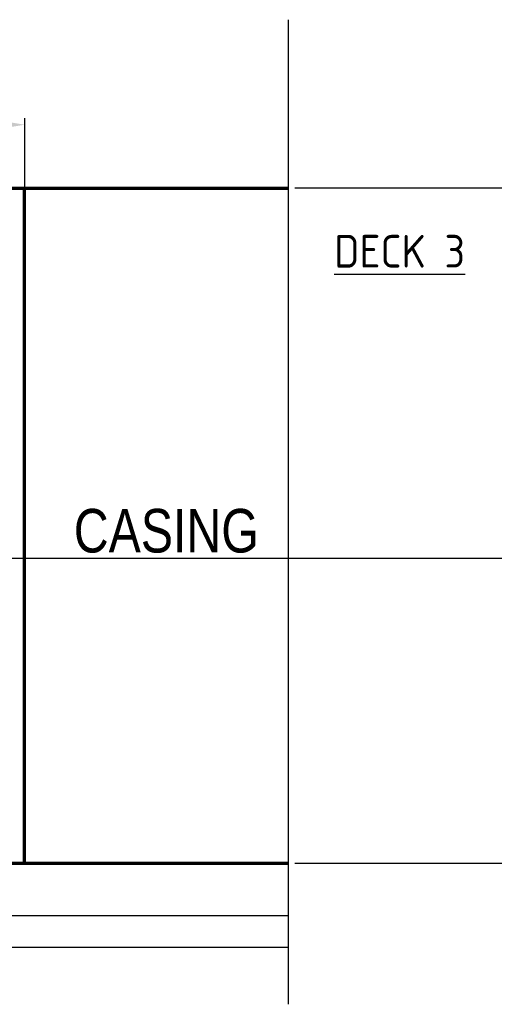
# Model space of a CAD drawing. Header units: millimetres. Extents: x 0 to 62175, y 0 to 44550.
# Tile 18 of 38: x 23547 to 28999, y 10488 to 21790. Entities that reach past the tile are written whole.
import ezdxf
from ezdxf.enums import TextEntityAlignment as Align

# ---------------------------------------------------------------- set-up
doc = ezdxf.new("R2010")
doc.units = ezdxf.units.MM
for name, pattern in [('SL0', [0]), ('SL2', [1.125, 0.75, -0.125, 0.125, -0.125]), ('SL5', [0]), ('ZS0', [0])]:
    doc.linetypes.add(name, pattern=pattern)
for name, color, linetype in [('106', 7, 'Continuous'), ('112', 7, 'Continuous'), ('800', 7, 'Continuous'), ('81', 7, 'Continuous'), ('Bemaßung', 3, 'Continuous')]:
    doc.layers.add(name, color=color, linetype=linetype)
doc.layers.add('Schott', color=1, linetype='Continuous', lineweight=70)
doc.styles.add('DIN', font='Din.shx')
doc.styles.get("Standard").update_dxf_attribs({"font": 'ISOCP.SHX'})
doc.styles.add('Z6S', font='medtext', dxfattribs={"width": 0.75, "height": 2.5})
doc.dimstyles.new('M1_75', dxfattribs={"dimscale": 75, "dimtxt": 3, "dimasz": 3, "dimexe": 1, "dimexo": 1, "dimgap": 1, "dimtad": 1, "dimdec": 0, "dimzin": 0, "dimdsep": 46, "dimtxsty": 'DIN', "dimcen": 3, "dimclrd": 256, "dimclre": 256, "dimclrt": 2, "dimadec": 0, "dimazin": 0, "dimtfac": 1, "dimtdec": 0, "dimtmove": 0, "dimatfit": 3, "dimfxl": 0, "dimtvp": 1.4, "dimtolj": 1, "dimtzin": 0, "dimlwd": -1, "dimlwe": -1, "dimarcsym": 0})

# ---------------------------------------------------------------- blocks, each defined once
blk = doc.blocks.new('*D224')
at = {"layer": 'Bemaßung'}
for p, q in [((20190, 15609), (30655, 15609)), ((30580, 15384), (30580, 12334)), ((26707, 12109), (30655, 12109))]:
    blk.add_line(p, q, dxfattribs=at)
for points in [[(30542, 15384), (30617, 15384), (30580, 15609)], [(30542, 12334), (30617, 12334), (30580, 12109)]]:
    blk.add_solid(points, dxfattribs=at)
at = {"layer": 'Defpoints', "color": 0}
for p in [(20115, 15609), (26632, 12109), (30580, 12109)]:
    blk.add_point(p, dxfattribs=at)
at = {"layer": 'Bemaßung', "color": 2, "insert": (30392, 13859), "char_height": 225, "attachment_point": 5, "rotation": 90, "style": 'DIN'}
blk.add_mtext('\\A1;3500', dxfattribs=at)
blk = doc.blocks.new('*D225')
at = {"layer": 'Bemaßung'}
for p, q in [((26707, 19859), (30655, 19859)), ((30580, 19634), (30580, 15834)), ((20190, 15609), (30655, 15609))]:
    blk.add_line(p, q, dxfattribs=at)
for points in [[(30542, 19634), (30617, 19634), (30580, 19859)], [(30542, 15834), (30617, 15834), (30580, 15609)]]:
    blk.add_solid(points, dxfattribs=at)
at = {"layer": 'Defpoints', "color": 0}
for p in [(26632, 19859), (20115, 15609), (30580, 15609)]:
    blk.add_point(p, dxfattribs=at)
at = {"layer": 'Bemaßung', "color": 2, "insert": (30392, 17734), "char_height": 225, "attachment_point": 5, "rotation": 90, "style": 'DIN'}
blk.add_mtext('\\A1;4250', dxfattribs=at)
blk = doc.blocks.new('*D243')
at = {"layer": 'Bemaßung'}
for p, q in [((20115, 18819), (20115, 20659)), ((20340, 20584), (23380, 20584)), ((23605, 15684), (23605, 20659)), ((20115, 15684), (20115, 18423))]:
    blk.add_line(p, q, dxfattribs=at)
for points in [[(20340, 20622), (20340, 20547), (20115, 20584)], [(23380, 20622), (23380, 20547), (23605, 20584)]]:
    blk.add_solid(points, dxfattribs=at)
at = {"layer": 'Defpoints', "color": 0}
for p in [(23605, 20584), (20115, 15609), (23605, 15609)]:
    blk.add_point(p, dxfattribs=at)
at = {"layer": 'Bemaßung', "color": 2, "insert": (21860, 20772), "char_height": 225, "attachment_point": 5, "rotation": 359.9997, "style": 'DIN'}
blk.add_mtext('\\A1;3490', dxfattribs=at)

msp = doc.modelspace()

# ---------------------------------------------------------------- linework, layer by layer
msp.add_line((26632.049, 21789.561), (26632.049, 10488.135))
at = {"layer": '112', "color": 2, "linetype": 'SL0'}
for points in [[(23604.527, 12109.171), (23604.572, 19859.168)], [(26632.049, 12109.171), (23604.527, 12109.171)]]:
    msp.add_lwpolyline(points, dxfattribs=at)
at = {"layer": '800', "color": 7, "linetype": 'ZS0'}
for points in [[(2121.428, 11509.168), (26632.049, 11509.168)], [(26632.049, 11139.152), (2121.428, 11139.152)]]:
    msp.add_lwpolyline(points, dxfattribs=at)
at = {"layer": '81', "color": 3, "linetype": 'SL5'}
msp.add_lwpolyline([(2121.428, 19859.171), (26632.049, 19859.171)], dxfattribs=at)
at = {"layer": '81', "color": 2, "linetype": 'SL2'}
msp.add_lwpolyline([(2121.428, 19855.434), (13057.408, 19850.965), (26632.049, 19853.433)], dxfattribs=at)
at = {"layer": 'Schott'}
for p, q in [((26632.049, 19853.171), (8514.578, 19853.171)), ((23604.576, 12109.171), (23604.576, 19859.171)), ((20114.523, 12109.171), (26632.049, 12109.171))]:
    msp.add_line(p, q, dxfattribs=at)

# ---------------------------------------------------------------- texts
at = {"insert": (27159.593, 19319.108), "char_height": 375, "width": 47353.8506, "attachment_point": 1}
msp.add_mtext('{\\LDECK 3}', dxfattribs=at)
at = {"layer": '106', "color": 7, "style": 'Z6S', "width": 0.826389}
msp.add_text('CASING', height=500, dxfattribs=at).set_placement((24169.162, 15673.997), (26294.162, 15673.997), align=Align.FIT)

# ---------------------------------------------------------------- dimensions: what is measured, and where the dimension line sits
at = {"layer": 'Bemaßung'}
for base, p1, p2, angle, picture, middle in [((23604.577, 20584.021), (20114.523, 15609.171), (23604.547, 15609.171), 179.9996614, '*D243', (21859.566, 20771.532)), ((30579.683, 15609.171), (26632.049, 19859.171), (20114.523, 15609.171), 90, '*D225', (30392.183, 17734.171)), ((30579.683, 12109.171), (20114.523, 15609.171), (26632.049, 12109.171), 90, '*D224', (30392.183, 13859.171))]:
    dim = msp.add_linear_dim(base=base, p1=p1, p2=p2, angle=angle, dimstyle='M1_75', dxfattribs=at)
    dim.commit()
    dim.dimension.update_dxf_attribs({"geometry": picture, "text_midpoint": middle})

doc.saveas('drawing.dxf')
